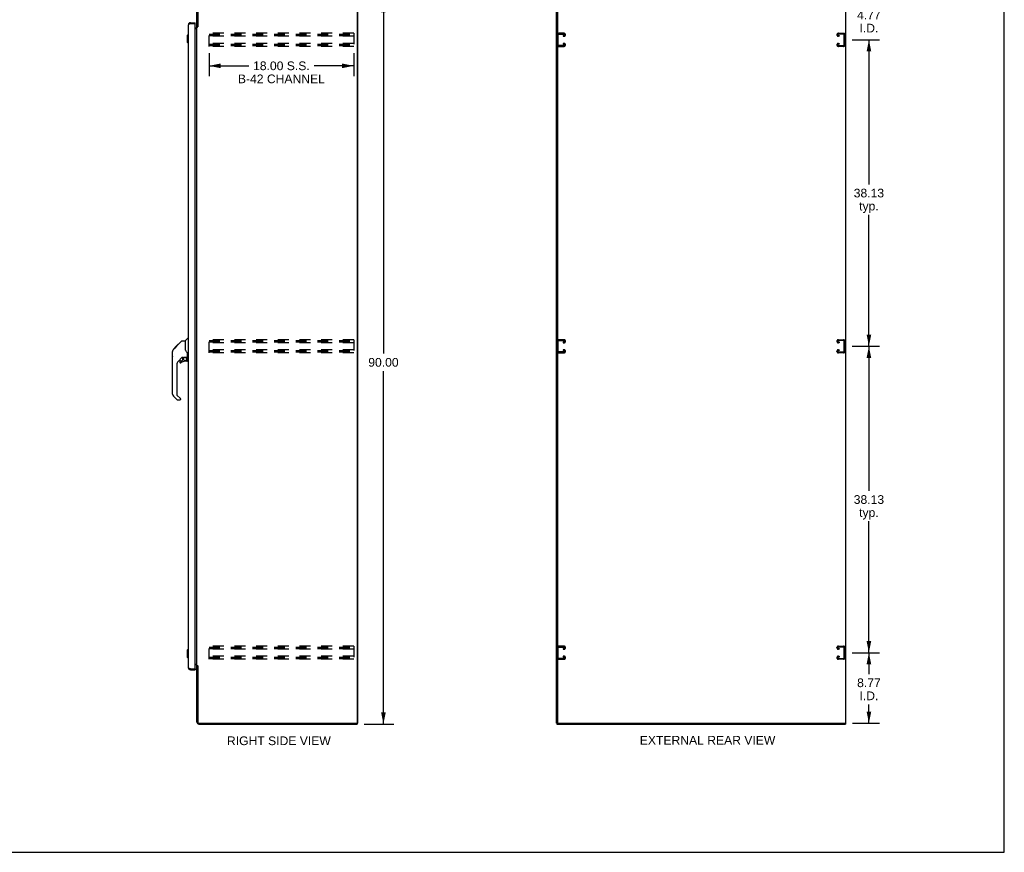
# Model space of a CAD drawing. Header units: inches. Extents: x 0 to 245, y 0 to 159.
# Tile 14 of 16: x 123 to 245, y 0 to 104. Entities that reach past the tile are written whole.
import ezdxf

# ---------------------------------------------------------------- set-up
doc = ezdxf.new("R2010")
doc.units = ezdxf.units.IN
doc.header["$LTSCALE"] = 13.479405
doc.header["$MEASUREMENT"] = 0
doc.linetypes.add('HIDDEN', pattern=[0.2, 0.1, -0.1])
doc.layers.get('0').update_dxf_attribs({"linetype": 'CONTINUOUS'})
doc.layers.add('DEFAULT_2', color=8, linetype='HIDDEN')
doc.layers.add('DIMENSIONS', color=7, linetype='CONTINUOUS')
doc.styles.get("Standard").update_dxf_attribs({"font": 'arial.ttf'})
doc.dimstyles.new('DIMSTYLE_1', dxfattribs={"dimtxt": 1.081236, "dimasz": 1.441648, "dimexe": 0.09, "dimexo": 0.07, "dimgap": 0.0375, "dimtad": 0, "dimtih": 1, "dimtoh": 1, "dimzin": 4, "dimdsep": 46, "dimtxsty": 'Standard', "dimblk": '_FILLED', "dimblk1": '_FILLED', "dimblk2": '_FILLED', "dimcen": 0.09, "dimazin": 1, "dimtfac": 1, "dimtofl": 0, "dimtmove": 0, "dimatfit": 3, "dimldrblk": '_FILLED', "dimfxl": 0, "dimtolj": 1, "dimtzin": 4, "dimarcsym": 0})

# ---------------------------------------------------------------- blocks, each defined once
blk = doc.blocks.new('_FILLED')
at = {"color": 0, "linetype": 'ByBlock'}
blk.add_solid([(0, 0), (-1, 0.2), (-1, -0.2)], dxfattribs=at)
blk = doc.blocks.new('*D5')
at = {"layer": 'DIMENSIONS', "color": 2, "linetype": 'Continuous'}
for p, q in [((165.42, 105.96), (169.11, 105.96)), ((167.81, 105.96), (167.81, 62.04)), ((167.81, 15.96), (167.81, 59.87)), ((165.42, 15.96), (169.11, 15.96))]:
    blk.add_line(p, q, dxfattribs=at)
at = {"layer": 'DIMENSIONS', "color": 2, "linetype": 'Continuous', "xscale": 1.4416475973, "yscale": 1.4416475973, "zscale": 1.4416475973}
for p, rotation in [((167.81, 105.96), 90), ((167.81, 15.96), 270)]:
    blk.add_blockref('_FILLED', p, dxfattribs=dict(at, rotation=rotation))
at = {"layer": 'DIMENSIONS', "color": 2, "linetype": 'Continuous', "insert": (167.81, 61.5), "char_height": 1.081, "width": 3.7783, "attachment_point": 2, "line_spacing_factor": 0.9}
blk.add_mtext('90.00', dxfattribs=at)
blk = doc.blocks.new('*D6')
at = {"layer": 'DIMENSIONS', "color": 2, "linetype": 'Continuous'}
for p, q in [((146.11, 99.44), (146.11, 96.55)), ((164.11, 99.44), (164.11, 96.55)), ((146.11, 97.85), (151.05, 97.85)), ((164.11, 97.85), (159.17, 97.85))]:
    blk.add_line(p, q, dxfattribs=at)
at = {"layer": 'DIMENSIONS', "color": 2, "linetype": 'Continuous', "xscale": 1.4416475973, "yscale": 1.4416475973, "zscale": 1.4416475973, "rotation": 180}
blk.add_blockref('_FILLED', (146.11, 97.85), dxfattribs=at)
at = {"layer": 'DIMENSIONS', "color": 2, "linetype": 'Continuous', "xscale": 1.4416475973, "yscale": 1.4416475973, "zscale": 1.4416475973}
blk.add_blockref('_FILLED', (164.11, 97.85), dxfattribs=at)
at = {"layer": 'DIMENSIONS', "color": 2, "linetype": 'Continuous', "insert": (155.11, 98.39), "char_height": 1.0812, "width": 10.8124, "attachment_point": 2, "line_spacing_factor": 0.9}
blk.add_mtext('18.00 S.S.\\PB-42 CHANNEL', dxfattribs=at)
blk = doc.blocks.new('*D7')
at = {"layer": 'DIMENSIONS', "color": 2, "linetype": 'Continuous'}
for p, q in [((226.15, 24.83), (229.53, 24.83)), ((228.23, 24.83), (228.23, 22.17)), ((228.23, 16.06), (228.23, 18.39)), ((226.18, 16.06), (229.53, 16.06))]:
    blk.add_line(p, q, dxfattribs=at)
at = {"layer": 'DIMENSIONS', "color": 2, "linetype": 'Continuous', "xscale": 1.4416475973, "yscale": 1.4416475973, "zscale": 1.4416475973}
for p, rotation in [((228.23, 24.83), 90), ((228.23, 16.06), 270)]:
    blk.add_blockref('_FILLED', p, dxfattribs=dict(at, rotation=rotation))
at = {"layer": 'DIMENSIONS', "color": 2, "linetype": 'Continuous', "insert": (228.23, 21.63), "char_height": 1.081, "width": 2.9382, "attachment_point": 2, "line_spacing_factor": 0.9}
blk.add_mtext('8.77\\PI.D.', dxfattribs=at)
blk = doc.blocks.new('*D8')
at = {"layer": 'DIMENSIONS', "color": 2, "linetype": 'Continuous'}
for p, q in [((226.15, 62.96), (229.53, 62.96)), ((228.23, 62.96), (228.23, 44.97)), ((228.23, 24.83), (228.23, 41.19)), ((226.15, 24.83), (229.53, 24.83))]:
    blk.add_line(p, q, dxfattribs=at)
at = {"layer": 'DIMENSIONS', "color": 2, "linetype": 'Continuous', "xscale": 1.4416475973, "yscale": 1.4416475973, "zscale": 1.4416475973}
for p, rotation in [((228.23, 62.96), 90), ((228.23, 24.83), 270)]:
    blk.add_blockref('_FILLED', p, dxfattribs=dict(at, rotation=rotation))
at = {"layer": 'DIMENSIONS', "color": 2, "linetype": 'Continuous', "insert": (228.23, 44.43), "char_height": 1.081, "width": 3.7783, "attachment_point": 2, "line_spacing_factor": 0.9}
blk.add_mtext('38.13\\Ptyp.', dxfattribs=at)
blk = doc.blocks.new('*D9')
at = {"layer": 'DIMENSIONS', "color": 2, "linetype": 'Continuous'}
for p, q in [((226.15, 101.08), (229.53, 101.08)), ((228.23, 101.08), (228.23, 83.1)), ((228.23, 62.96), (228.23, 79.32)), ((226.15, 62.96), (229.53, 62.96))]:
    blk.add_line(p, q, dxfattribs=at)
at = {"layer": 'DIMENSIONS', "color": 2, "linetype": 'Continuous', "xscale": 1.4416475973, "yscale": 1.4416475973, "zscale": 1.4416475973}
for p, rotation in [((228.23, 101.08), 90), ((228.23, 62.96), 270)]:
    blk.add_blockref('_FILLED', p, dxfattribs=dict(at, rotation=rotation))
at = {"layer": 'DIMENSIONS', "color": 2, "linetype": 'Continuous', "insert": (228.23, 82.56), "char_height": 1.081, "width": 3.7783, "attachment_point": 2, "line_spacing_factor": 0.9}
blk.add_mtext('38.13\\Ptyp.', dxfattribs=at)
blk = doc.blocks.new('*D10')
at = {"layer": 'DIMENSIONS', "color": 2, "linetype": 'Continuous'}
for p, q in [((228.23, 105.85), (228.23, 108.74)), ((226.18, 105.85), (229.53, 105.85)), ((226.15, 101.08), (229.53, 101.08)), ((228.23, 101.08), (228.23, 98.2))]:
    blk.add_line(p, q, dxfattribs=at)
at = {"layer": 'DIMENSIONS', "color": 2, "linetype": 'Continuous', "xscale": 1.4416475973, "yscale": 1.4416475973, "zscale": 1.4416475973}
for p, rotation in [((228.23, 105.85), 270), ((228.23, 101.08), 90)]:
    blk.add_blockref('_FILLED', p, dxfattribs=dict(at, rotation=rotation))
at = {"layer": 'DIMENSIONS', "color": 2, "linetype": 'Continuous', "insert": (228.23, 104.7), "char_height": 1.081, "width": 2.9382, "attachment_point": 2, "line_spacing_factor": 0.9}
blk.add_mtext('4.77\\PI.D.', dxfattribs=at)

msp = doc.modelspace()

# ---------------------------------------------------------------- linework, layer by layer
at = {"color": 7, "linetype": 'Continuous'}
for p, q in [((245.08, 0), (245.08, 158.581)), ((143.783, 103.206), (143.783, 103.102)), ((144.39, 103.102), (144.37, 103.102)), ((144.39, 103.102), (144.39, 103.206)), ((143.379, 101.639), (143.497, 101.757)), ((143.497, 101.757), (143.497, 100.654)), ((143.497, 101.757), (143.536, 101.757)), ((144.694, 102.716), (144.59, 102.716)), ((143.379, 101.639), (143.379, 100.772)), ((143.379, 100.772), (143.497, 100.654)), ((143.497, 100.654), (143.536, 100.654)), ((143.148, 63.651), (143.446, 63.948)), ((143.536, 63.96), (143.474, 63.96)), ((141.683, 62.578), (141.961, 62.857)), ((141.789, 62.752), (141.792, 62.755)), ((141.789, 62.752), (141.856, 62.752)), ((141.792, 62.755), (141.859, 62.755)), ((141.793, 62.756), (142.203, 63.165)), ((141.86, 62.756), (141.793, 62.756)), ((141.941, 62.837), (141.874, 62.837)), ((141.961, 62.857), (142.094, 62.99)), ((142.028, 62.924), (141.961, 62.924)), ((141.988, 62.884), (141.961, 62.857)), ((142.11, 63.006), (142.043, 63.006)), ((142.102, 62.998), (142.066, 62.962)), ((142.102, 62.998), (142.726, 63.622)), ((142.186, 63.082), (142.119, 63.082)), ((142.203, 63.166), (142.205, 63.167)), ((142.203, 63.166), (142.27, 63.166)), ((142.269, 63.165), (142.203, 63.165)), ((142.205, 63.167), (142.271, 63.167)), ((142.782, 63.645), (143.143, 63.645)), ((143.143, 63.645), (143.143, 62.541)), ((143.163, 62.548), (143.143, 62.603)), ((143.192, 62.48), (143.163, 62.548)), ((141.556, 61.718), (141.556, 62.305)), ((141.568, 57.017), (141.568, 62.301)), ((142.754, 61.583), (142.253, 61.082)), ((142.788, 61.573), (142.788, 61.246)), ((142.831, 61.578), (142.918, 61.578)), ((143.096, 61.619), (143.103, 61.619)), ((143.103, 61.619), (143.399, 61.619)), ((143.281, 61.619), (143.361, 61.54)), ((143.353, 61.532), (143.346, 61.526)), ((143.399, 61.4), (143.418, 61.4)), ((143.418, 61.617), (143.418, 62.024)), ((143.418, 61.163), (143.418, 61.4)), ((143.458, 61.578), (143.536, 61.578)), ((142.08, 60.664), (142.08, 56.931)), ((142.473, 61.084), (142.473, 60.965)), ((142.552, 61.163), (142.705, 61.163)), ((142.713, 61.166), (142.785, 61.238)), ((143.34, 61.084), (143.103, 61.084)), ((142.135, 56.286), (141.683, 56.738)), ((142.103, 56.876), (142.538, 56.44)), ((142.552, 56.407), (142.552, 56.342)), ((142.473, 56.263), (142.191, 56.263)), ((143.379, 25.14), (143.497, 25.258)), ((143.379, 25.14), (143.379, 24.274)), ((143.497, 25.258), (143.536, 25.258)), ((143.497, 25.258), (143.497, 24.155)), ((143.379, 24.274), (143.497, 24.155)), ((143.497, 24.155), (143.536, 24.155)), ((143.783, 22.706), (143.783, 22.81)), ((144.37, 22.81), (144.39, 22.81)), ((144.39, 22.81), (144.39, 22.706)), ((144.694, 23.197), (144.59, 23.197)), ((164.483, 16.06), (164.538, 16.06)), ((164.538, 16.06), (164.59, 16.06)), ((164.538, 16.06), (164.538, 15.956)), ((189.401, 16.06), (189.349, 16.06)), ((189.401, 16.06), (189.401, 15.956)), ((189.418, 16.06), (189.502, 16.06)), ((189.453, 16.123), (189.453, 16.06)), ((225.297, 16.06), (225.297, 15.956)), ((0, 0), (245.08, 0))]:
    msp.add_line(p, q, dxfattribs=at)
at = {"color": 3, "linetype": 'Continuous'}
for p, q in [((144.59, 102.703), (144.59, 105.71)), ((144.694, 105.709), (144.694, 102.704)), ((164.538, 105.79), (164.538, 16.123)), ((164.59, 105.852), (164.59, 16.06)), ((189.349, 16.06), (189.349, 105.852)), ((189.453, 105.79), (189.453, 16.123)), ((225.349, 16.06), (225.349, 105.852)), ((143.536, 22.953), (143.536, 102.96)), ((143.783, 103.102), (143.751, 103.09)), ((143.783, 103.206), (144.39, 103.206)), ((143.783, 103.102), (144.37, 103.102)), ((144.39, 22.83), (144.39, 103.082)), ((144.39, 102.56), (144.448, 102.56)), ((144.39, 102.508), (144.55, 102.508)), ((144.59, 23.249), (144.59, 102.664)), ((144.59, 102.664), (144.665, 102.664)), ((144.39, 23.404), (144.55, 23.404)), ((144.448, 23.352), (144.39, 23.352)), ((143.783, 22.81), (144.37, 22.81)), ((143.783, 22.706), (144.39, 22.706)), ((144.59, 23.249), (144.665, 23.249)), ((144.59, 16.203), (144.59, 23.21)), ((144.681, 23.23), (144.683, 23.226)), ((144.694, 23.208), (144.694, 16.203)), ((144.837, 16.06), (164.476, 16.06)), ((144.837, 15.956), (164.538, 15.956)), ((189.401, 15.956), (225.297, 15.956)), ((189.516, 16.06), (225.349, 16.06))]:
    msp.add_line(p, q, dxfattribs=at)
for points in [[(143.704, 103.072), (143.689, 103.066), (143.674, 103.06), (143.66, 103.055), (143.646, 103.049), (143.633, 103.043), (143.62, 103.037), (143.609, 103.031), (143.598, 103.025), (143.587, 103.019), (143.578, 103.013), (143.569, 103.007), (143.562, 103.001), (143.555, 102.995), (143.549, 102.989), (143.545, 102.983), (143.541, 102.977), (143.539, 102.971), (143.537, 102.965), (143.536, 102.96)], [(143.751, 103.09), (143.735, 103.084), (143.719, 103.078), (143.704, 103.072)], [(144.55, 102.508), (144.55, 102.51), (144.55, 102.512), (144.551, 102.514), (144.552, 102.516), (144.552, 102.518), (144.554, 102.52), (144.555, 102.521), (144.557, 102.523), (144.559, 102.525), (144.561, 102.526), (144.563, 102.527), (144.565, 102.529), (144.568, 102.53), (144.57, 102.531)], [(144.57, 102.531), (144.575, 102.534), (144.578, 102.535), (144.58, 102.536), (144.582, 102.538), (144.585, 102.539), (144.586, 102.541), (144.588, 102.542), (144.589, 102.544), (144.59, 102.546), (144.59, 102.547), (144.59, 102.549)], [(144.665, 102.664), (144.667, 102.665), (144.669, 102.667), (144.67, 102.668), (144.672, 102.67), (144.673, 102.671), (144.675, 102.673), (144.676, 102.674), (144.677, 102.676), (144.678, 102.677), (144.679, 102.678), (144.679, 102.68), (144.68, 102.681), (144.681, 102.682)], [(144.681, 102.682), (144.683, 102.686), (144.684, 102.688), (144.685, 102.69), (144.686, 102.691), (144.687, 102.693), (144.688, 102.695), (144.689, 102.696), (144.69, 102.698), (144.692, 102.7), (144.693, 102.702), (144.694, 102.704)], [(144.55, 23.404), (144.55, 23.402), (144.55, 23.4), (144.551, 23.398), (144.552, 23.396), (144.552, 23.394), (144.554, 23.392), (144.555, 23.391), (144.557, 23.389), (144.559, 23.388), (144.561, 23.386), (144.563, 23.385), (144.565, 23.383), (144.568, 23.382), (144.57, 23.381), (144.575, 23.378)], [(144.575, 23.378), (144.578, 23.377), (144.58, 23.376), (144.582, 23.374), (144.585, 23.373), (144.586, 23.371), (144.588, 23.37), (144.589, 23.368), (144.59, 23.366), (144.59, 23.365), (144.59, 23.363)], [(143.704, 22.84), (143.689, 22.846), (143.674, 22.852), (143.66, 22.858), (143.646, 22.863), (143.633, 22.869), (143.62, 22.875), (143.609, 22.881), (143.598, 22.887), (143.587, 22.893), (143.578, 22.899), (143.569, 22.905), (143.562, 22.911), (143.555, 22.917), (143.549, 22.923), (143.545, 22.929), (143.541, 22.935), (143.539, 22.941), (143.537, 22.947), (143.536, 22.953)], [(143.783, 22.81), (143.751, 22.822), (143.735, 22.828), (143.719, 22.834), (143.704, 22.84)], [(144.665, 23.249), (144.667, 23.247), (144.669, 23.245), (144.67, 23.244), (144.672, 23.242), (144.673, 23.241), (144.675, 23.239), (144.676, 23.238), (144.677, 23.237), (144.678, 23.235), (144.679, 23.234), (144.679, 23.233), (144.68, 23.231), (144.681, 23.23)], [(144.683, 23.226), (144.684, 23.224), (144.685, 23.223), (144.686, 23.221), (144.687, 23.219), (144.688, 23.217), (144.689, 23.216), (144.69, 23.214), (144.692, 23.212), (144.693, 23.21), (144.694, 23.208)]]:
    msp.add_lwpolyline(points, dxfattribs=at)
at = {"color": 7, "linetype": 'Continuous'}
for points in [[(141.683, 62.578), (141.664, 62.558), (141.638, 62.525), (141.616, 62.489), (141.598, 62.452), (141.584, 62.413), (141.574, 62.372), (141.569, 62.33), (141.568, 62.301)], [(142.066, 62.962), (142.044, 62.94), (142.022, 62.918), (141.988, 62.884)], [(142.726, 63.622), (142.734, 63.629), (142.742, 63.634), (142.751, 63.639), (142.761, 63.642), (142.771, 63.644), (142.782, 63.645)], [(142.918, 61.578), (142.927, 61.579), (142.935, 61.581), (142.945, 61.584), (142.957, 61.588), (142.97, 61.593), (142.985, 61.598), (143.001, 61.603), (143.019, 61.608), (143.038, 61.613), (143.057, 61.616), (143.077, 61.618), (143.096, 61.619)], [(143.365, 62.195), (143.316, 62.266), (143.268, 62.342), (143.227, 62.413), (143.192, 62.48)], [(143.398, 61.4), (143.398, 61.414), (143.396, 61.428), (143.393, 61.442), (143.39, 61.455), (143.385, 61.468), (143.379, 61.481), (143.372, 61.493), (143.364, 61.505), (143.356, 61.516), (143.346, 61.526)], [(143.361, 61.54), (143.36, 61.54), (143.36, 61.539), (143.359, 61.538), (143.358, 61.537), (143.357, 61.536), (143.353, 61.532)], [(143.418, 62.024), (143.417, 62.048), (143.413, 62.083), (143.404, 62.117), (143.391, 62.149), (143.376, 62.178), (143.365, 62.195)]]:
    msp.add_lwpolyline(points, dxfattribs=at)
msp.add_circle((143.103, 61.379), 0.217, dxfattribs=at)
at = {"color": 3, "linetype": 'Continuous'}
for centre, radius, start, end in [((143.783, 102.96), 0.246, 90, 180), ((144.37, 103.082), 0.02, 0, 90), ((144.448, 102.703), 0.142, 270, 360), ((144.448, 23.21), 0.142, 0, 90), ((143.783, 22.953), 0.246, 180, 270), ((144.37, 22.83), 0.02, 270, 360), ((144.837, 16.203), 0.246, 180, 270), ((144.837, 16.203), 0.143, 180, 270), ((164.476, 16.123), 0.0625, 270, 360), ((189.516, 16.123), 0.0625, 180, 270)]:
    msp.add_arc(centre, radius, start, end, dxfattribs=at)
at = {"color": 7, "linetype": 'Continuous'}
for centre, radius, start, end in [((143.783, 102.96), 0.142, 90, 131.33874), ((143.7, 102.816), 0.26, 87.38818, 90), ((143.474, 63.921), 0.0394, 90, 135), ((143.162, 63.637), 0.0197, 135, 180), ((141.576, 62.305), 0.0197, 110.96309, 180), ((141.576, 61.718), 0.0197, 180, 246.39296), ((142.831, 61.381), 0.197, 90, 127.44051), ((143.221, 61.4), 0.197, 0, 45), ((143.399, 61.639), 0.0197, 270, 360), ((143.458, 61.617), 0.0394, 180, 270), ((142.67, 60.664), 0.591, 135, 180), ((142.552, 61.084), 0.0787, 90, 180), ((142.552, 60.965), 0.0787, 180, 309.5212), ((143.103, 60.297), 0.787, 90, 129.5212), ((142.705, 61.175), 0.0118, 270, 315), ((142.777, 61.246), 0.0118, 315, 360), ((143.34, 61.163), 0.0787, 270, 360), ((141.962, 57.017), 0.394, 180, 225), ((142.158, 56.931), 0.0787, 180, 225), ((142.505, 56.407), 0.0472, 0, 45), ((142.191, 56.342), 0.0787, 225, 270), ((142.473, 56.342), 0.0787, 270, 360), ((143.783, 22.953), 0.142, 228.66126, 270), ((143.7, 23.096), 0.26, 270, 272.59366)]:
    msp.add_arc(centre, radius, start, end, dxfattribs=at)
at = {"layer": 'DEFAULT_2', "color": 8, "linetype": 'HIDDEN'}
for p, q in [((146.111, 100.269), (146.111, 101.894)), ((164.111, 101.894), (146.111, 101.894)), ((146.111, 101.79), (164.111, 101.79)), ((164.111, 101.894), (164.111, 100.269)), ((189.464, 101.714), (189.464, 100.449)), ((190.284, 101.894), (189.644, 101.894)), ((189.658, 101.79), (190.27, 101.79)), ((190.464, 101.699), (190.464, 101.714)), ((224.245, 101.699), (224.245, 101.714)), ((224.425, 101.894), (225.065, 101.894)), ((225.051, 101.79), (224.439, 101.79)), ((225.245, 101.714), (225.245, 100.449)), ((146.111, 101.7), (164.111, 101.7)), ((146.111, 101.623), (164.111, 101.623)), ((164.111, 101.519), (146.111, 101.519)), ((164.111, 100.644), (146.111, 100.644)), ((146.111, 100.54), (164.111, 100.54)), ((189.568, 100.463), (189.568, 101.7)), ((190.182, 101.623), (190.182, 101.519)), ((190.27, 101.623), (190.182, 101.623)), ((190.182, 101.519), (190.284, 101.519)), ((190.182, 100.644), (190.182, 100.54)), ((190.284, 100.644), (190.182, 100.644)), ((190.182, 100.54), (190.27, 100.54)), ((224.526, 101.519), (224.425, 101.519)), ((224.425, 100.644), (224.526, 100.644)), ((224.439, 101.623), (224.526, 101.623)), ((224.526, 100.54), (224.439, 100.54)), ((224.526, 101.623), (224.526, 101.519)), ((224.526, 100.644), (224.526, 100.54)), ((225.141, 100.463), (225.141, 101.7)), ((146.111, 100.45), (164.111, 100.45)), ((146.111, 100.373), (164.111, 100.373)), ((164.111, 100.269), (146.111, 100.269)), ((189.644, 100.269), (190.284, 100.269)), ((190.27, 100.373), (189.658, 100.373)), ((190.464, 100.449), (190.464, 100.464)), ((224.245, 100.449), (224.245, 100.464)), ((225.065, 100.269), (224.425, 100.269)), ((224.439, 100.373), (225.051, 100.373)), ((146.111, 62.144), (146.111, 63.769)), ((164.111, 63.769), (146.111, 63.769)), ((164.111, 63.769), (164.111, 62.144)), ((190.284, 63.769), (189.644, 63.769)), ((224.425, 63.769), (225.065, 63.769)), ((146.111, 63.665), (164.111, 63.665)), ((146.111, 63.575), (164.111, 63.575)), ((146.111, 63.498), (164.111, 63.498)), ((164.111, 63.394), (146.111, 63.394)), ((164.111, 62.519), (146.111, 62.519)), ((189.464, 63.589), (189.464, 62.324)), ((189.568, 62.338), (189.568, 63.575)), ((189.658, 63.665), (190.27, 63.665)), ((190.182, 63.498), (190.182, 63.394)), ((190.27, 63.498), (190.182, 63.498)), ((190.182, 63.394), (190.284, 63.394)), ((190.182, 62.519), (190.182, 62.415)), ((190.284, 62.519), (190.182, 62.519)), ((190.464, 63.574), (190.464, 63.589)), ((224.245, 63.574), (224.245, 63.589)), ((224.526, 63.394), (224.425, 63.394)), ((224.425, 62.519), (224.526, 62.519)), ((225.051, 63.665), (224.439, 63.665)), ((224.439, 63.498), (224.526, 63.498)), ((224.526, 63.498), (224.526, 63.394)), ((224.526, 62.519), (224.526, 62.415)), ((225.141, 62.338), (225.141, 63.575)), ((225.245, 63.589), (225.245, 62.324)), ((146.111, 62.415), (164.111, 62.415)), ((146.111, 62.325), (164.111, 62.325)), ((146.111, 62.248), (164.111, 62.248)), ((164.111, 62.144), (146.111, 62.144)), ((189.644, 62.144), (190.284, 62.144)), ((190.27, 62.248), (189.658, 62.248)), ((190.182, 62.415), (190.27, 62.415)), ((190.464, 62.324), (190.464, 62.339)), ((224.245, 62.324), (224.245, 62.339)), ((225.065, 62.144), (224.425, 62.144)), ((224.526, 62.415), (224.439, 62.415)), ((224.439, 62.248), (225.051, 62.248)), ((164.111, 25.644), (146.111, 25.644)), ((146.111, 24.019), (146.111, 25.644)), ((146.111, 25.54), (164.111, 25.54)), ((146.111, 25.45), (164.111, 25.45)), ((146.111, 25.373), (164.111, 25.373)), ((164.111, 25.269), (146.111, 25.269)), ((164.111, 25.644), (164.111, 24.019)), ((189.464, 25.464), (189.464, 24.199)), ((189.568, 24.213), (189.568, 25.45)), ((190.284, 25.644), (189.644, 25.644)), ((189.658, 25.54), (190.27, 25.54)), ((190.27, 25.373), (190.182, 25.373)), ((190.182, 25.373), (190.182, 25.269)), ((190.182, 25.269), (190.284, 25.269)), ((190.464, 25.449), (190.464, 25.464)), ((224.245, 25.449), (224.245, 25.464)), ((224.425, 25.644), (225.065, 25.644)), ((224.526, 25.269), (224.425, 25.269)), ((225.051, 25.54), (224.439, 25.54)), ((224.439, 25.373), (224.526, 25.373)), ((224.526, 25.373), (224.526, 25.269)), ((225.141, 24.213), (225.141, 25.45)), ((225.245, 25.464), (225.245, 24.199)), ((164.111, 24.394), (146.111, 24.394)), ((146.111, 24.29), (164.111, 24.29)), ((146.111, 24.2), (164.111, 24.2)), ((146.111, 24.123), (164.111, 24.123)), ((164.111, 24.019), (146.111, 24.019)), ((189.644, 24.019), (190.284, 24.019)), ((190.27, 24.123), (189.658, 24.123)), ((190.284, 24.394), (190.182, 24.394)), ((190.182, 24.394), (190.182, 24.29)), ((190.182, 24.29), (190.27, 24.29)), ((190.464, 24.199), (190.464, 24.214)), ((224.245, 24.199), (224.245, 24.214)), ((224.425, 24.394), (224.526, 24.394)), ((225.065, 24.019), (224.425, 24.019)), ((224.526, 24.29), (224.439, 24.29)), ((224.439, 24.123), (225.051, 24.123)), ((224.526, 24.394), (224.526, 24.29))]:
    msp.add_line(p, q, dxfattribs=at)
for centre, radius, start, end in [((189.644, 101.714), 0.18, 90, 180), ((189.658, 101.7), 0.09, 90, 180), ((190.27, 101.7), 0.09, 0, 90), ((190.284, 101.714), 0.18, 0, 90), ((224.425, 101.714), 0.18, 90, 180), ((224.439, 101.7), 0.09, 90, 180), ((225.051, 101.7), 0.09, 0, 90), ((225.065, 101.714), 0.18, 0, 90), ((190.27, 101.713), 0.09, 270, 351.78079), ((190.27, 100.45), 0.09, 0, 90), ((190.284, 101.699), 0.18, 270, 360), ((190.284, 100.464), 0.18, 0, 90), ((224.425, 101.699), 0.18, 180, 270), ((224.425, 100.464), 0.18, 90, 180), ((224.439, 100.45), 0.09, 90, 180), ((224.439, 101.713), 0.09, 188.21921, 270), ((189.644, 100.449), 0.18, 180, 270), ((189.658, 100.463), 0.09, 180, 270), ((190.27, 100.463), 0.09, 270, 351.78079), ((190.284, 100.449), 0.18, 270, 360), ((224.425, 100.449), 0.18, 180, 270), ((224.439, 100.463), 0.09, 188.21921, 270), ((225.051, 100.463), 0.09, 270, 360), ((225.065, 100.449), 0.18, 270, 360), ((189.644, 63.589), 0.18, 90, 180), ((190.284, 63.589), 0.18, 0, 90), ((224.425, 63.589), 0.18, 90, 180), ((225.065, 63.589), 0.18, 0, 90), ((189.658, 63.575), 0.09, 90, 180), ((190.27, 63.575), 0.09, 0, 90), ((190.27, 63.588), 0.09, 270, 351.78079), ((190.284, 63.574), 0.18, 270, 360), ((190.284, 62.339), 0.18, 0, 90), ((224.425, 63.574), 0.18, 180, 270), ((224.425, 62.339), 0.18, 90, 180), ((224.439, 63.575), 0.09, 90, 180), ((224.439, 63.588), 0.09, 188.21921, 270), ((225.051, 63.575), 0.09, 0, 90), ((189.644, 62.324), 0.18, 180, 270), ((189.658, 62.338), 0.09, 180, 270), ((190.27, 62.325), 0.09, 0, 90), ((190.27, 62.338), 0.09, 270, 351.78079), ((190.284, 62.324), 0.18, 270, 360), ((224.425, 62.324), 0.18, 180, 270), ((224.439, 62.325), 0.09, 90, 180), ((224.439, 62.338), 0.09, 188.21921, 270), ((225.051, 62.338), 0.09, 270, 360), ((225.065, 62.324), 0.18, 270, 360), ((189.644, 25.464), 0.18, 90, 180), ((189.658, 25.45), 0.09, 90, 180), ((190.27, 25.45), 0.09, 0, 90), ((190.27, 25.463), 0.09, 270, 351.78079), ((190.284, 25.464), 0.18, 0, 90), ((190.284, 25.449), 0.18, 270, 360), ((224.425, 25.464), 0.18, 90, 180), ((224.425, 25.449), 0.18, 180, 270), ((224.439, 25.45), 0.09, 90, 180), ((224.439, 25.463), 0.09, 188.21921, 270), ((225.051, 25.45), 0.09, 0, 90), ((225.065, 25.464), 0.18, 0, 90), ((189.644, 24.199), 0.18, 180, 270), ((189.658, 24.213), 0.09, 180, 270), ((190.27, 24.2), 0.09, 0, 90), ((190.27, 24.213), 0.09, 270, 351.78079), ((190.284, 24.214), 0.18, 0, 90), ((190.284, 24.199), 0.18, 270, 360), ((224.425, 24.214), 0.18, 90, 180), ((224.425, 24.199), 0.18, 180, 270), ((224.439, 24.2), 0.09, 90, 180), ((224.439, 24.213), 0.09, 188.21921, 270), ((225.051, 24.213), 0.09, 270, 360), ((225.065, 24.199), 0.18, 270, 360)]:
    msp.add_arc(centre, radius, start, end, dxfattribs=at)

# ---------------------------------------------------------------- texts
at = {"layer": 'DIMENSIONS', "color": 2, "linetype": 'Continuous', "char_height": 1.08124, "attachment_point": 2, "line_spacing_factor": 0.9}
for s, insert, width in [('RIGHT SIDE VIEW', (154.797, 14.416), 12.89444), ('EXTERNAL REAR VIEW', (208.15, 14.485), 16.83351)]:
    msp.add_mtext(s, dxfattribs=dict(at, insert=insert, width=width))

# ---------------------------------------------------------------- dimensions: what is measured, and where the dimension line sits
at = {"layer": 'DIMENSIONS', "color": 2, "linetype": 'Continuous'}
for base, p1, p2, angle, text, picture, middle in [((228.233, 101.081), (226.111, 105.852), (226.08, 101.081), 270, '<>\\PI.D.', '*D10', (228.233, 103.348)), ((228.232698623, 101.081058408), (226.080337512, 62.956058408), (226.080337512, 101.081058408), 90, '<>\\Ptyp.', '*D9', (228.232698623, 81.207631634)), ((228.232698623, 62.956058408), (226.080337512, 24.831058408), (226.080337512, 62.956058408), 90, '<>\\Ptyp.', '*D8', (228.232698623, 43.082631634)), ((228.233, 24.831), (226.111, 16.06), (226.08, 24.831), 90, '<>\\PI.D.', '*D7', (228.233, 20.279))]:
    dim = msp.add_linear_dim(base=base, p1=p1, p2=p2, angle=angle, text=text, dimstyle='DIMSTYLE_1', dxfattribs=at)
    dim.commit()
    dim.dimension.update_dxf_attribs({"geometry": picture, "text_midpoint": middle, "dimtype": 160})
dim = msp.add_linear_dim(base=(167.813, 105.956), p1=(165.353, 15.956), p2=(165.353, 105.956), angle=90, dimstyle='DIMSTYLE_1', dxfattribs=at)
dim.commit()
dim.dimension.update_dxf_attribs({"geometry": '*D5', "text_midpoint": (167.809, 60.95), "dimtype": 160})
dim = msp.add_linear_dim(base=(164.111, 97.846), p1=(146.111, 99.509), p2=(164.111, 99.509), text='<> S.S.\\PB-42 CHANNEL', dimstyle='DIMSTYLE_1', dxfattribs=at)
dim.commit()
dim.dimension.update_dxf_attribs({"geometry": '*D6', "text_midpoint": (155.111, 97.035), "dimtype": 160})

doc.saveas('drawing.dxf')
